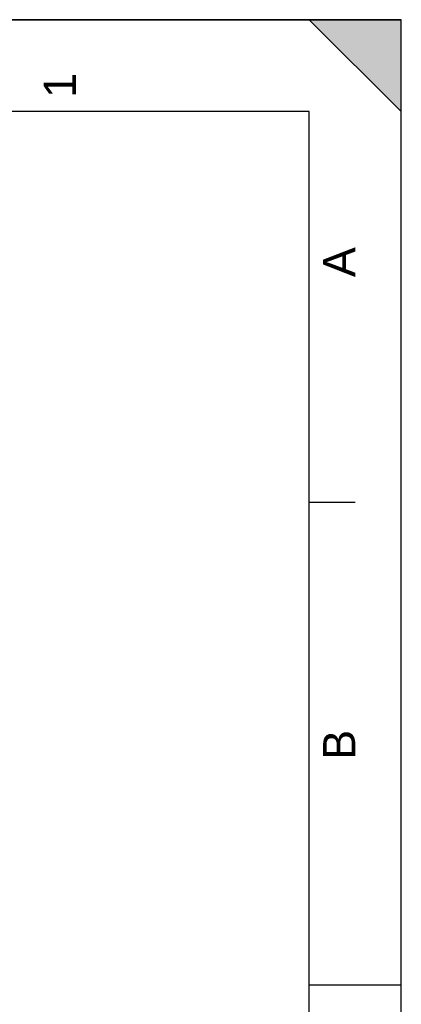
# Model space of a CAD drawing. Header units: millimetres. Extents: x 0 to 297, y 0 to 210.
# Tile 29 of 29: x 256 to 297, y 103 to 210. Entities that reach past the tile are written whole.
import ezdxf

# ---------------------------------------------------------------- set-up
doc = ezdxf.new("R2010")
doc.units = ezdxf.units.MM
doc.header["$LTSCALE"] = 16.335
doc.layers.get('0').update_dxf_attribs({"linetype": 'CONTINUOUS'})
doc.styles.add('TEXTSTYLE_2', font='arial.ttf')

# ---------------------------------------------------------------- blocks, each defined once
blk = doc.blocks.new('MARGEA4_BL0', base_point=(148.51, 105.01))
at = {"color": 7, "linetype": 'Continuous'}
for p, q in [((297.01, 210.01), (0.01, 210.01)), ((287.01, 210.01), (297.01, 200.01)), ((297.01, 210.01), (287.01, 210.01)), ((297.01, 200.01), (287.01, 210.01)), ((297.01, 0.01), (297.01, 210.01)), ((297.01, 200.01), (297.01, 210.01)), ((297.01, 0.01), (297.01, 210.01)), ((287.01, 200.01), (10.01, 200.01)), ((287.01, 10.01), (287.01, 200.01)), ((292.01, 157.51), (287.01, 157.51)), ((297.01, 105.01), (287.01, 105.01))]:
    blk.add_line(p, q, dxfattribs=at)
blk.add_solid([(287.01, 210.01), (297.01, 200.01), (297.01, 210.01)], dxfattribs=at)
at = {"color": 7, "linetype": 'Continuous', "style": 'TEXTSTYLE_2', "oblique": 0}
for s, p in [('1', (261.64, 201.51)), ('A', (292.01, 182.01)), ('B', (292.01, 129.51))]:
    blk.add_text(s, height=3.5, rotation=90, dxfattribs=at).set_placement(p)

msp = doc.modelspace()

# ---------------------------------------------------------------- linework, layer by layer
at = {"color": 7, "linetype": 'Continuous'}
for p, q in [((0, 210), (297, 210)), ((297, 0), (297, 210)), ((297.01, 0.01), (297.01, 200.01))]:
    msp.add_line(p, q, dxfattribs=at)

# ---------------------------------------------------------------- block references
msp.add_blockref('MARGEA4_BL0', (148.51, 105.01), dxfattribs=at)

doc.saveas('drawing.dxf')
